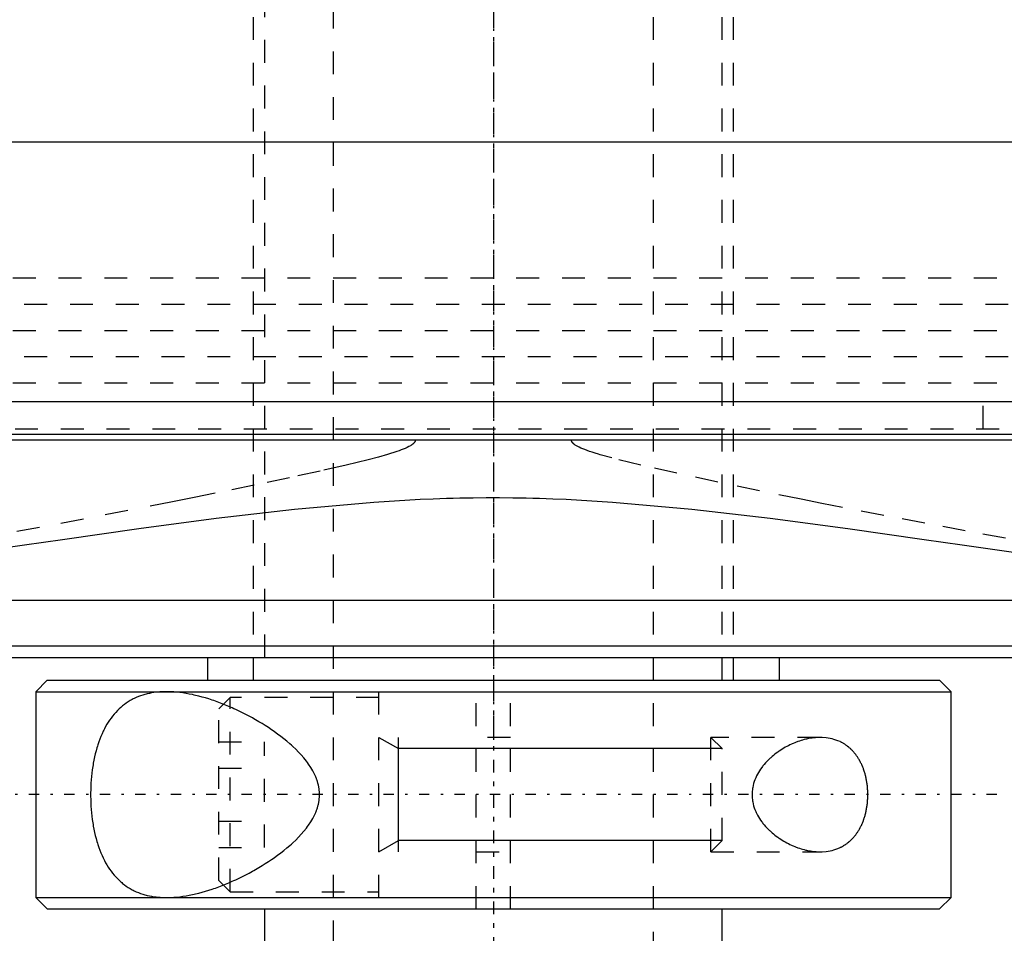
# Model space of a CAD drawing. Extents: x -90 to 90, y -139 to 498.
# Tile 3 of 10: x -21 to 22, y -82 to -42. Entities that reach past the tile are written whole.
import ezdxf

# ---------------------------------------------------------------- set-up
doc = ezdxf.new("R2010")
doc.units = 0
doc.linetypes.add('CENTER', pattern=[1.5, 0.45, -0.5, 0.05, -0.5])
doc.linetypes.add('DASHED', pattern=[2, 1, -1])
for name, color, linetype in [('AM_0', 7, 'CONTINUOUS'), ('AM_10', 7, 'CONTINUOUS'), ('AM_3', 7, 'DASHED'), ('AM_7', 7, 'CENTER')]:
    doc.layers.add(name, color=color, linetype=linetype)

msp = doc.modelspace()

# ---------------------------------------------------------------- linework, layer by layer
at = {"layer": 'AM_0', "color": 7, "linetype": 'CONTINUOUS'}
for p, q in [((44.502, -46.968), (-44.502, -46.968)), ((-51.173, -58.307), (51.173, -58.307)), ((-48.569, -59.746), (48.569, -59.746)), ((48.192, -60), (-48.192, -60)), ((-33.6, -67), (33.6, -67)), ((-23.7, -69), (23.7, -69)), ((-22.9, -69.5), (22.9, -69.5)), ((-12.5, -69.5), (-12.5, -70.5)), ((12.5, -70.5), (12.5, -69.5)), ((-19.5, -70.5), (-20, -71)), ((-19.5, -70.5), (19.5, -70.5)), ((20, -71), (19.5, -70.5)), ((-20, -71), (-20, -80)), ((-20, -71), (20, -71)), ((20, -80), (20, -71)), ((-20, -80), (-19.5, -80.5)), ((-20, -80), (20, -80)), ((19.5, -80.5), (20, -80)), ((-19.5, -80.5), (19.5, -80.5)), ((-10, -80.5), (-10, -110.5)), ((10, -110.5), (10, -80.5))]:
    msp.add_line(p, q, dxfattribs=at)
msp.add_polyline3d([(-22.121, -64.813, 0), (-20.484, -64.576, 0), (-18.832, -64.338, 0), (-15.492, -63.865, 0), (-12.109, -63.414, 0), (-8.688, -63.016, 0), (-5.229, -62.707, 0), (-3.204, -62.587, 0), (-2.626, -62.563, 0), (-2.048, -62.543, 0), (-1.758, -62.535, 0), (-1.469, -62.528, 0), (-0.889, -62.518, 0), (-0.309, -62.513, 0), (-0.018, -62.513, 0), (0.273, -62.513, 0), (0.856, -62.518, 0), (1.439, -62.528, 0), (1.73, -62.535, 0), (2.021, -62.543, 0), (2.602, -62.562, 0), (3.183, -62.586, 0), (5.211, -62.706, 0), (8.674, -63.014, 0), (12.1, -63.413, 0), (15.489, -63.864, 0), (18.832, -64.338, 0), (20.483, -64.576, 0), (22.12, -64.813, 0), (25.345, -65.273, 0)], dxfattribs=at)
at = {"layer": 'AM_10', "color": 7, "linetype": 'CONTINUOUS'}
for p, q in [((-5, -73), (-4.15, -73.49)), ((-4.15, -78), (-4.15, -73)), ((10, -73.49), (-4.15, -73.49)), ((-5, -78), (-4.15, -77.51)), ((10, -77.51), (-4.15, -77.51))]:
    msp.add_line(p, q, dxfattribs=at)
at = {"layer": 'AM_3', "color": 6, "linetype": 'DASHED'}
for p, q in [((-7, 419), (-7, -110.5)), ((7, -110.5), (7, 419)), ((-10, 403.5), (-10, -70.5)), ((10, -70.5), (10, 403.5)), ((-10.5, -39.5), (-10.5, -70.5)), ((10.5, -70.5), (10.5, -39.5)), ((-45, -52.9), (45, -52.9)), ((-22.5, -54.05), (22.5, -54.05)), ((-45, -55.2), (45, -55.2)), ((-22.5, -56.35), (22.5, -56.35)), ((-45, -57.5), (45, -57.5)), ((21.4, -59.5), (21.4, -57.5)), ((-22.9, -59.5), (22.9, -59.5)), ((-0.75, -80.5), (-0.75, -70.5)), ((0.75, -80.5), (0.75, -70.5)), ((-11.5, -71.25), (-12, -71.75)), ((-5, -71.25), (-11.5, -71.25)), ((-11.5, -79.75), (-11.5, -71.25)), ((-5, -80), (-5, -71)), ((-12, -79.25), (-12, -71.75)), ((0.75, -73), (-0.75, -73)), ((14.283, -73), (9.509, -73)), ((9.509, -78), (9.509, -73)), ((10, -73.49), (9.509, -73)), ((-12, -73.191), (-10, -73.191)), ((-10, -77.809), (-10, -73.191)), ((10, -77.51), (10, -73.49)), ((-12, -74.345), (-10, -74.345)), ((-12, -76.655), (-10, -76.655)), ((-12, -77.809), (-10, -77.809)), ((9.509, -78), (10, -77.51)), ((-0.75, -78), (0.75, -78)), ((9.509, -78), (14.283, -78)), ((-12, -79.25), (-11.5, -79.75)), ((-11.5, -79.75), (-5, -79.75))]:
    msp.add_line(p, q, dxfattribs=at)
for points in [[(-3.414, -60, 0), (-3.414, -60.001, 0), (-3.414, -60.003, 0), (-3.414, -60.005, 0), (-3.414, -60.006, 0), (-3.414, -60.007, 0), (-3.414, -60.009, 0), (-3.415, -60.011, 0), (-3.415, -60.013, 0), (-3.415, -60.015, 0), (-3.415, -60.017, 0), (-3.415, -60.018, 0), (-3.415, -60.019, 0), (-3.416, -60.021, 0), (-3.416, -60.023, 0), (-3.416, -60.025, 0), (-3.417, -60.027, 0), (-3.417, -60.029, 0), (-3.417, -60.03, 0), (-3.418, -60.031, 0), (-3.418, -60.033, 0), (-3.419, -60.035, 0), (-3.419, -60.036, 0), (-3.419, -60.037, 0), (-3.42, -60.039, 0), (-3.42, -60.041, 0), (-3.421, -60.042, 0), (-3.421, -60.043, 0), (-3.421, -60.045, 0), (-3.422, -60.047, 0), (-3.423, -60.049, 0), (-3.423, -60.051, 0), (-3.424, -60.052, 0), (-3.425, -60.053, 0), (-3.425, -60.054, 0), (-3.426, -60.056, 0), (-3.426, -60.058, 0), (-3.429, -60.065, 0), (-3.435, -60.076, 0), (-3.441, -60.086, 0), (-3.448, -60.097, 0), (-3.452, -60.102, 0), (-3.455, -60.107, 0), (-3.463, -60.116, 0), (-3.471, -60.126, 0), (-3.479, -60.135, 0), (-3.488, -60.144, 0), (-3.498, -60.152, 0), (-3.502, -60.157, 0), (-3.507, -60.161, 0), (-3.517, -60.169, 0), (-3.527, -60.177, 0), (-3.531, -60.181, 0), (-3.536, -60.185, 0), (-3.546, -60.193, 0), (-3.557, -60.2, 0), (-3.562, -60.204, 0), (-3.567, -60.207, 0), (-3.577, -60.214, 0), (-3.587, -60.221, 0), (-3.626, -60.245, 0), (-3.697, -60.285, 0), (-3.774, -60.323, 0), (-3.855, -60.359, 0), (-3.938, -60.394, 0), (-3.982, -60.412, 0), (-4.028, -60.429, 0), (-4.124, -60.464, 0), (-4.226, -60.5, 0), (-4.63, -60.628, 0), (-5.027, -60.74, 0), (-5.465, -60.856, 0), (-6.436, -61.094, 0), (-7.57, -61.353, 0), (-8.913, -61.646, 0), (-10.448, -61.97, 0), (-12.158, -62.322, 0), (-13.072, -62.507, 0), (-14.024, -62.698, 0), (-15.976, -63.082, 0), (-17.915, -63.457, 0), (-19.839, -63.82, 0), (-21.744, -64.171, 0)], [(22.379, -64.286, 0), (20.622, -63.965, 0), (18.849, -63.634, 0), (17.061, -63.293, 0), (15.26, -62.942, 0), (14.355, -62.764, 0), (13.448, -62.583, 0), (11.629, -62.214, 0), (9.806, -61.836, 0), (8.013, -61.451, 0), (6.447, -61.096, 0), (5.172, -60.779, 0), (4.666, -60.638, 0), (4.591, -60.616, 0), (4.451, -60.573, 0), (4.322, -60.532, 0), (4.261, -60.512, 0), (4.203, -60.492, 0), (4.093, -60.453, 0), (3.994, -60.416, 0), (3.904, -60.38, 0), (3.822, -60.345, 0), (3.749, -60.311, 0), (3.716, -60.294, 0), (3.684, -60.278, 0), (3.627, -60.246, 0), (3.577, -60.214, 0), (3.551, -60.196, 0), (3.544, -60.191, 0), (3.537, -60.185, 0), (3.533, -60.183, 0), (3.53, -60.18, 0), (3.524, -60.175, 0), (3.517, -60.17, 0), (3.511, -60.165, 0), (3.505, -60.16, 0), (3.5, -60.154, 0), (3.497, -60.152, 0), (3.494, -60.149, 0), (3.489, -60.144, 0), (3.484, -60.139, 0), (3.479, -60.134, 0), (3.474, -60.129, 0), (3.469, -60.124, 0), (3.467, -60.121, 0), (3.465, -60.119, 0), (3.461, -60.114, 0), (3.457, -60.109, 0), (3.455, -60.106, 0), (3.453, -60.104, 0), (3.449, -60.098, 0), (3.445, -60.093, 0), (3.444, -60.09, 0), (3.442, -60.088, 0), (3.438, -60.082, 0), (3.435, -60.076, 0), (3.432, -60.071, 0), (3.429, -60.065, 0), (3.427, -60.059, 0), (3.426, -60.056, 0), (3.424, -60.053, 0), (3.422, -60.047, 0), (3.42, -60.041, 0), (3.419, -60.035, 0), (3.417, -60.029, 0), (3.416, -60.022, 0), (3.415, -60.019, 0), (3.415, -60.016, 0), (3.414, -60.01, 0), (3.414, -60.003, 0), (3.414, -60, 0)], [(-14.283, -71, 0), (-14.333, -71, 0), (-14.433, -71.003, 0), (-14.533, -71.008, 0), (-14.583, -71.011, 0), (-14.634, -71.015, 0), (-14.734, -71.025, 0), (-14.833, -71.038, 0), (-14.933, -71.054, 0), (-15.031, -71.073, 0), (-15.129, -71.095, 0), (-15.178, -71.107, 0), (-15.226, -71.12, 0), (-15.322, -71.148, 0), (-15.417, -71.18, 0), (-15.511, -71.215, 0), (-15.603, -71.253, 0), (-15.694, -71.295, 0), (-15.739, -71.317, 0), (-15.783, -71.34, 0), (-15.871, -71.389, 0), (-15.957, -71.441, 0), (-15.999, -71.468, 0), (-16.041, -71.497, 0), (-16.123, -71.556, 0), (-16.204, -71.618, 0), (-16.243, -71.651, 0), (-16.282, -71.684, 0), (-16.358, -71.754, 0), (-16.432, -71.826, 0), (-16.504, -71.903, 0), (-16.574, -71.982, 0), (-16.641, -72.064, 0), (-16.674, -72.107, 0), (-16.706, -72.15, 0), (-16.769, -72.239, 0), (-16.83, -72.33, 0), (-16.888, -72.425, 0), (-16.944, -72.522, 0), (-16.998, -72.624, 0), (-17.024, -72.676, 0), (-17.051, -72.73, 0), (-17.101, -72.84, 0), (-17.15, -72.954, 0), (-17.197, -73.072, 0), (-17.241, -73.194, 0), (-17.283, -73.319, 0), (-17.304, -73.383, 0), (-17.323, -73.447, 0), (-17.36, -73.578, 0), (-17.395, -73.712, 0), (-17.427, -73.848, 0), (-17.456, -73.987, 0), (-17.482, -74.127, 0), (-17.494, -74.198, 0), (-17.506, -74.269, 0), (-17.527, -74.413, 0), (-17.545, -74.557, 0), (-17.561, -74.703, 0), (-17.574, -74.848, 0), (-17.584, -74.994, 0), (-17.588, -75.067, 0), (-17.592, -75.14, 0), (-17.597, -75.285, 0), (-17.599, -75.428, 0), (-17.6, -75.5, 0), (-17.599, -75.572, 0), (-17.597, -75.715, 0), (-17.592, -75.86, 0), (-17.588, -75.933, 0), (-17.584, -76.006, 0), (-17.574, -76.152, 0), (-17.561, -76.297, 0), (-17.545, -76.443, 0), (-17.527, -76.587, 0), (-17.506, -76.731, 0), (-17.494, -76.802, 0), (-17.482, -76.873, 0), (-17.456, -77.013, 0), (-17.427, -77.152, 0), (-17.395, -77.288, 0), (-17.36, -77.422, 0), (-17.323, -77.553, 0), (-17.304, -77.617, 0), (-17.283, -77.681, 0), (-17.241, -77.806, 0), (-17.197, -77.928, 0), (-17.15, -78.046, 0), (-17.101, -78.16, 0), (-17.051, -78.27, 0), (-17.024, -78.324, 0), (-16.998, -78.376, 0), (-16.944, -78.478, 0), (-16.888, -78.575, 0), (-16.83, -78.67, 0), (-16.769, -78.761, 0), (-16.706, -78.85, 0), (-16.674, -78.893, 0), (-16.641, -78.936, 0), (-16.574, -79.018, 0), (-16.504, -79.097, 0), (-16.432, -79.174, 0), (-16.358, -79.246, 0), (-16.282, -79.316, 0), (-16.243, -79.349, 0), (-16.204, -79.382, 0), (-16.123, -79.444, 0), (-16.041, -79.503, 0), (-15.999, -79.532, 0), (-15.957, -79.559, 0), (-15.871, -79.611, 0), (-15.783, -79.66, 0), (-15.739, -79.683, 0), (-15.694, -79.705, 0), (-15.603, -79.747, 0), (-15.511, -79.785, 0), (-15.417, -79.82, 0), (-15.322, -79.852, 0), (-15.226, -79.88, 0), (-15.178, -79.893, 0), (-15.129, -79.905, 0), (-15.031, -79.927, 0), (-14.933, -79.946, 0), (-14.833, -79.962, 0), (-14.734, -79.975, 0), (-14.634, -79.985, 0), (-14.583, -79.989, 0), (-14.533, -79.992, 0), (-14.433, -79.997, 0), (-14.333, -80, 0), (-14.283, -80, 0)], [(-14.283, -80, 0), (-14.22, -80, 0), (-14.093, -79.996, 0), (-13.964, -79.989, 0), (-13.899, -79.984, 0), (-13.834, -79.978, 0), (-13.701, -79.964, 0), (-13.566, -79.946, 0), (-13.43, -79.925, 0), (-13.292, -79.9, 0), (-13.153, -79.872, 0), (-13.082, -79.856, 0), (-13.012, -79.84, 0), (-12.87, -79.805, 0), (-12.727, -79.767, 0), (-12.583, -79.726, 0), (-12.438, -79.682, 0), (-12.292, -79.634, 0), (-12.219, -79.61, 0), (-12.146, -79.584, 0), (-11.999, -79.531, 0), (-11.851, -79.474, 0), (-11.778, -79.445, 0), (-11.704, -79.416, 0), (-11.556, -79.354, 0), (-11.409, -79.29, 0), (-11.335, -79.256, 0), (-11.261, -79.223, 0), (-11.114, -79.153, 0), (-10.968, -79.082, 0), (-10.822, -79.007, 0), (-10.677, -78.931, 0), (-10.533, -78.853, 0), (-10.461, -78.812, 0), (-10.39, -78.772, 0), (-10.248, -78.689, 0), (-10.108, -78.604, 0), (-9.969, -78.518, 0), (-9.832, -78.429, 0), (-9.697, -78.338, 0), (-9.63, -78.292, 0), (-9.563, -78.245, 0), (-9.428, -78.148, 0), (-9.293, -78.047, 0), (-9.158, -77.942, 0), (-9.025, -77.833, 0), (-8.893, -77.72, 0), (-8.828, -77.662, 0), (-8.763, -77.604, 0), (-8.636, -77.484, 0), (-8.513, -77.36, 0), (-8.395, -77.233, 0), (-8.281, -77.102, 0), (-8.173, -76.968, 0), (-8.122, -76.9, 0), (-8.072, -76.831, 0), (-7.978, -76.69, 0), (-7.892, -76.545, 0), (-7.816, -76.397, 0), (-7.775, -76.309, 0), (-7.764, -76.283, 0), (-7.754, -76.258, 0), (-7.749, -76.245, 0), (-7.744, -76.232, 0), (-7.734, -76.206, 0), (-7.724, -76.18, 0), (-7.715, -76.154, 0), (-7.706, -76.128, 0), (-7.697, -76.101, 0), (-7.693, -76.088, 0), (-7.688, -76.075, 0), (-7.68, -76.048, 0), (-7.673, -76.021, 0), (-7.669, -76.008, 0), (-7.665, -75.994, 0), (-7.658, -75.967, 0), (-7.652, -75.94, 0), (-7.649, -75.927, 0), (-7.645, -75.913, 0), (-7.64, -75.886, 0), (-7.634, -75.858, 0), (-7.629, -75.83, 0), (-7.624, -75.802, 0), (-7.62, -75.774, 0), (-7.618, -75.76, 0), (-7.616, -75.746, 0), (-7.612, -75.718, 0), (-7.609, -75.689, 0), (-7.606, -75.661, 0), (-7.604, -75.632, 0), (-7.602, -75.603, 0), (-7.601, -75.588, 0), (-7.601, -75.574, 0), (-7.6, -75.544, 0), (-7.599, -75.515, 0), (-7.599, -75.5, 0), (-7.599, -75.485, 0), (-7.6, -75.456, 0), (-7.601, -75.426, 0), (-7.601, -75.412, 0), (-7.602, -75.397, 0), (-7.604, -75.368, 0), (-7.606, -75.339, 0), (-7.609, -75.311, 0), (-7.612, -75.282, 0), (-7.616, -75.254, 0), (-7.618, -75.24, 0), (-7.62, -75.226, 0), (-7.624, -75.198, 0), (-7.629, -75.17, 0), (-7.634, -75.142, 0), (-7.64, -75.114, 0), (-7.645, -75.087, 0), (-7.649, -75.073, 0), (-7.652, -75.06, 0), (-7.658, -75.033, 0), (-7.665, -75.006, 0), (-7.669, -74.992, 0), (-7.673, -74.979, 0), (-7.68, -74.952, 0), (-7.688, -74.925, 0), (-7.693, -74.912, 0), (-7.697, -74.899, 0), (-7.706, -74.872, 0), (-7.715, -74.846, 0), (-7.724, -74.82, 0), (-7.734, -74.794, 0), (-7.744, -74.768, 0), (-7.749, -74.755, 0), (-7.754, -74.742, 0), (-7.764, -74.717, 0), (-7.775, -74.691, 0), (-7.816, -74.603, 0), (-7.892, -74.455, 0), (-7.978, -74.31, 0), (-8.072, -74.169, 0), (-8.122, -74.1, 0), (-8.173, -74.032, 0), (-8.281, -73.898, 0), (-8.395, -73.767, 0), (-8.513, -73.64, 0), (-8.636, -73.516, 0), (-8.763, -73.396, 0), (-8.828, -73.338, 0), (-8.893, -73.28, 0), (-9.025, -73.167, 0), (-9.158, -73.058, 0), (-9.293, -72.953, 0), (-9.428, -72.852, 0), (-9.563, -72.755, 0), (-9.63, -72.708, 0), (-9.697, -72.662, 0), (-9.832, -72.571, 0), (-9.969, -72.482, 0), (-10.108, -72.396, 0), (-10.248, -72.311, 0), (-10.39, -72.228, 0), (-10.461, -72.188, 0), (-10.533, -72.147, 0), (-10.677, -72.069, 0), (-10.822, -71.993, 0), (-10.968, -71.918, 0), (-11.114, -71.847, 0), (-11.261, -71.777, 0), (-11.335, -71.744, 0), (-11.409, -71.71, 0), (-11.556, -71.646, 0), (-11.704, -71.584, 0), (-11.778, -71.555, 0), (-11.851, -71.526, 0), (-11.999, -71.469, 0), (-12.146, -71.416, 0), (-12.219, -71.39, 0), (-12.292, -71.366, 0), (-12.438, -71.318, 0), (-12.583, -71.274, 0), (-12.727, -71.233, 0), (-12.87, -71.195, 0), (-13.012, -71.16, 0), (-13.082, -71.144, 0), (-13.153, -71.128, 0), (-13.292, -71.1, 0), (-13.43, -71.075, 0), (-13.566, -71.054, 0), (-13.701, -71.036, 0), (-13.834, -71.022, 0), (-13.899, -71.016, 0), (-13.964, -71.011, 0), (-14.093, -71.004, 0), (-14.22, -71, 0), (-14.283, -71, 0)], [(14.283, -73, 0), (14.251, -73, 0), (14.188, -73.002, 0), (14.123, -73.005, 0), (14.091, -73.008, 0), (14.058, -73.01, 0), (13.992, -73.017, 0), (13.925, -73.025, 0), (13.858, -73.036, 0), (13.79, -73.048, 0), (13.722, -73.061, 0), (13.688, -73.069, 0), (13.653, -73.077, 0), (13.585, -73.094, 0), (13.515, -73.113, 0), (13.446, -73.133, 0), (13.377, -73.156, 0), (13.307, -73.18, 0), (13.272, -73.192, 0), (13.237, -73.205, 0), (13.168, -73.233, 0), (13.099, -73.262, 0), (13.064, -73.277, 0), (13.029, -73.293, 0), (12.96, -73.325, 0), (12.892, -73.359, 0), (12.858, -73.376, 0), (12.824, -73.394, 0), (12.756, -73.431, 0), (12.689, -73.47, 0), (12.623, -73.51, 0), (12.557, -73.552, 0), (12.492, -73.595, 0), (12.46, -73.617, 0), (12.428, -73.64, 0), (12.364, -73.686, 0), (12.302, -73.733, 0), (12.241, -73.782, 0), (12.181, -73.832, 0), (12.122, -73.884, 0), (12.093, -73.91, 0), (12.064, -73.937, 0), (12.006, -73.994, 0), (11.949, -74.052, 0), (11.892, -74.113, 0), (11.837, -74.177, 0), (11.782, -74.243, 0), (11.756, -74.277, 0), (11.73, -74.311, 0), (11.679, -74.382, 0), (11.63, -74.454, 0), (11.584, -74.529, 0), (11.541, -74.606, 0), (11.5, -74.684, 0), (11.481, -74.724, 0), (11.462, -74.765, 0), (11.428, -74.847, 0), (11.398, -74.93, 0), (11.372, -75.015, 0), (11.349, -75.101, 0), (11.331, -75.189, 0), (11.324, -75.233, 0), (11.317, -75.277, 0), (11.308, -75.366, 0), (11.303, -75.455, 0), (11.303, -75.5, 0), (11.303, -75.545, 0), (11.308, -75.634, 0), (11.317, -75.723, 0), (11.324, -75.767, 0), (11.331, -75.811, 0), (11.349, -75.899, 0), (11.372, -75.985, 0), (11.398, -76.07, 0), (11.428, -76.153, 0), (11.462, -76.235, 0), (11.481, -76.276, 0), (11.5, -76.316, 0), (11.541, -76.394, 0), (11.584, -76.471, 0), (11.63, -76.546, 0), (11.679, -76.618, 0), (11.73, -76.689, 0), (11.756, -76.723, 0), (11.782, -76.757, 0), (11.837, -76.823, 0), (11.892, -76.887, 0), (11.949, -76.948, 0), (12.006, -77.006, 0), (12.064, -77.063, 0), (12.093, -77.09, 0), (12.122, -77.116, 0), (12.181, -77.168, 0), (12.241, -77.218, 0), (12.302, -77.267, 0), (12.364, -77.314, 0), (12.428, -77.36, 0), (12.46, -77.383, 0), (12.492, -77.405, 0), (12.557, -77.448, 0), (12.623, -77.49, 0), (12.689, -77.53, 0), (12.756, -77.569, 0), (12.824, -77.606, 0), (12.858, -77.624, 0), (12.892, -77.641, 0), (12.96, -77.675, 0), (13.029, -77.707, 0), (13.064, -77.723, 0), (13.099, -77.738, 0), (13.168, -77.767, 0), (13.237, -77.795, 0), (13.272, -77.808, 0), (13.307, -77.82, 0), (13.377, -77.844, 0), (13.446, -77.867, 0), (13.515, -77.887, 0), (13.585, -77.906, 0), (13.653, -77.923, 0), (13.688, -77.931, 0), (13.722, -77.939, 0), (13.79, -77.952, 0), (13.858, -77.964, 0), (13.925, -77.975, 0), (13.992, -77.983, 0), (14.058, -77.99, 0), (14.091, -77.992, 0), (14.123, -77.995, 0), (14.188, -77.998, 0), (14.251, -78, 0), (14.283, -78, 0)], [(16.363, -75.5, 0), (16.363, -75.48, 0), (16.363, -75.439, 0), (16.362, -75.398, 0), (16.361, -75.378, 0), (16.36, -75.357, 0), (16.358, -75.316, 0), (16.356, -75.275, 0), (16.353, -75.234, 0), (16.35, -75.192, 0), (16.346, -75.151, 0), (16.344, -75.131, 0), (16.342, -75.11, 0), (16.337, -75.069, 0), (16.331, -75.028, 0), (16.326, -74.987, 0), (16.319, -74.946, 0), (16.312, -74.905, 0), (16.309, -74.885, 0), (16.305, -74.865, 0), (16.297, -74.824, 0), (16.289, -74.784, 0), (16.285, -74.764, 0), (16.28, -74.744, 0), (16.271, -74.705, 0), (16.261, -74.665, 0), (16.256, -74.646, 0), (16.251, -74.626, 0), (16.241, -74.588, 0), (16.229, -74.549, 0), (16.218, -74.511, 0), (16.206, -74.474, 0), (16.194, -74.437, 0), (16.187, -74.418, 0), (16.181, -74.4, 0), (16.168, -74.363, 0), (16.154, -74.327, 0), (16.14, -74.292, 0), (16.125, -74.257, 0), (16.111, -74.222, 0), (16.103, -74.205, 0), (16.095, -74.188, 0), (16.08, -74.155, 0), (16.064, -74.122, 0), (16.048, -74.089, 0), (16.031, -74.057, 0), (16.014, -74.026, 0), (16.006, -74.011, 0), (15.997, -73.995, 0), (15.98, -73.965, 0), (15.962, -73.936, 0), (15.945, -73.907, 0), (15.927, -73.878, 0), (15.908, -73.851, 0), (15.899, -73.837, 0), (15.89, -73.824, 0), (15.871, -73.797, 0), (15.852, -73.771, 0), (15.833, -73.745, 0), (15.813, -73.72, 0), (15.793, -73.695, 0), (15.783, -73.682, 0), (15.773, -73.67, 0), (15.752, -73.646, 0), (15.731, -73.622, 0), (15.721, -73.61, 0), (15.71, -73.599, 0), (15.689, -73.576, 0), (15.667, -73.553, 0), (15.656, -73.542, 0), (15.645, -73.531, 0), (15.622, -73.509, 0), (15.6, -73.488, 0), (15.577, -73.467, 0), (15.553, -73.447, 0), (15.53, -73.427, 0), (15.518, -73.417, 0), (15.506, -73.408, 0), (15.482, -73.389, 0), (15.458, -73.37, 0), (15.433, -73.352, 0), (15.408, -73.334, 0), (15.383, -73.317, 0), (15.37, -73.309, 0), (15.358, -73.3, 0), (15.332, -73.284, 0), (15.307, -73.269, 0), (15.281, -73.253, 0), (15.254, -73.238, 0), (15.228, -73.224, 0), (15.215, -73.217, 0), (15.202, -73.21, 0), (15.175, -73.197, 0), (15.148, -73.184, 0), (15.053, -73.142, 0), (14.885, -73.084, 0), (14.8, -73.061, 0), (14.714, -73.042, 0), (14.541, -73.014, 0), (14.368, -73.002, 0), (14.283, -73, 0)], [(14.283, -78, 0), (14.368, -77.998, 0), (14.541, -77.986, 0), (14.714, -77.958, 0), (14.8, -77.939, 0), (14.885, -77.916, 0), (15.053, -77.858, 0), (15.148, -77.816, 0), (15.175, -77.803, 0), (15.202, -77.79, 0), (15.215, -77.783, 0), (15.228, -77.776, 0), (15.254, -77.762, 0), (15.281, -77.747, 0), (15.307, -77.731, 0), (15.332, -77.716, 0), (15.358, -77.7, 0), (15.37, -77.691, 0), (15.383, -77.683, 0), (15.408, -77.666, 0), (15.433, -77.648, 0), (15.458, -77.63, 0), (15.482, -77.611, 0), (15.506, -77.592, 0), (15.518, -77.583, 0), (15.53, -77.573, 0), (15.553, -77.553, 0), (15.577, -77.533, 0), (15.6, -77.512, 0), (15.622, -77.491, 0), (15.645, -77.469, 0), (15.656, -77.458, 0), (15.667, -77.447, 0), (15.689, -77.424, 0), (15.71, -77.401, 0), (15.721, -77.39, 0), (15.731, -77.378, 0), (15.752, -77.354, 0), (15.773, -77.33, 0), (15.783, -77.318, 0), (15.793, -77.305, 0), (15.813, -77.28, 0), (15.833, -77.255, 0), (15.852, -77.229, 0), (15.871, -77.203, 0), (15.89, -77.176, 0), (15.899, -77.163, 0), (15.908, -77.149, 0), (15.927, -77.122, 0), (15.945, -77.093, 0), (15.962, -77.064, 0), (15.98, -77.035, 0), (15.997, -77.005, 0), (16.006, -76.989, 0), (16.014, -76.974, 0), (16.031, -76.943, 0), (16.048, -76.911, 0), (16.064, -76.878, 0), (16.08, -76.845, 0), (16.095, -76.812, 0), (16.103, -76.795, 0), (16.111, -76.778, 0), (16.125, -76.743, 0), (16.14, -76.708, 0), (16.154, -76.673, 0), (16.168, -76.637, 0), (16.181, -76.6, 0), (16.187, -76.582, 0), (16.194, -76.563, 0), (16.206, -76.526, 0), (16.218, -76.489, 0), (16.229, -76.451, 0), (16.241, -76.412, 0), (16.251, -76.374, 0), (16.256, -76.354, 0), (16.261, -76.335, 0), (16.271, -76.295, 0), (16.28, -76.256, 0), (16.285, -76.236, 0), (16.289, -76.216, 0), (16.297, -76.176, 0), (16.305, -76.135, 0), (16.309, -76.115, 0), (16.312, -76.095, 0), (16.319, -76.054, 0), (16.326, -76.013, 0), (16.331, -75.972, 0), (16.337, -75.931, 0), (16.342, -75.89, 0), (16.344, -75.869, 0), (16.346, -75.849, 0), (16.35, -75.808, 0), (16.353, -75.766, 0), (16.356, -75.725, 0), (16.358, -75.684, 0), (16.36, -75.643, 0), (16.361, -75.622, 0), (16.362, -75.602, 0), (16.363, -75.561, 0), (16.363, -75.52, 0), (16.363, -75.5, 0)]]:
    msp.add_polyline3d(points, dxfattribs=at)
at = {"layer": 'AM_7', "color": 4, "linetype": 'CENTER'}
for p, q in [((0, 497.975), (0, -139.475)), ((0, 20.475), (0, -81.35)), ((0, -5.4), (0, -73.6)), ((22, -75.5), (-22, -75.5))]:
    msp.add_line(p, q, dxfattribs=at)

doc.saveas('drawing.dxf')
